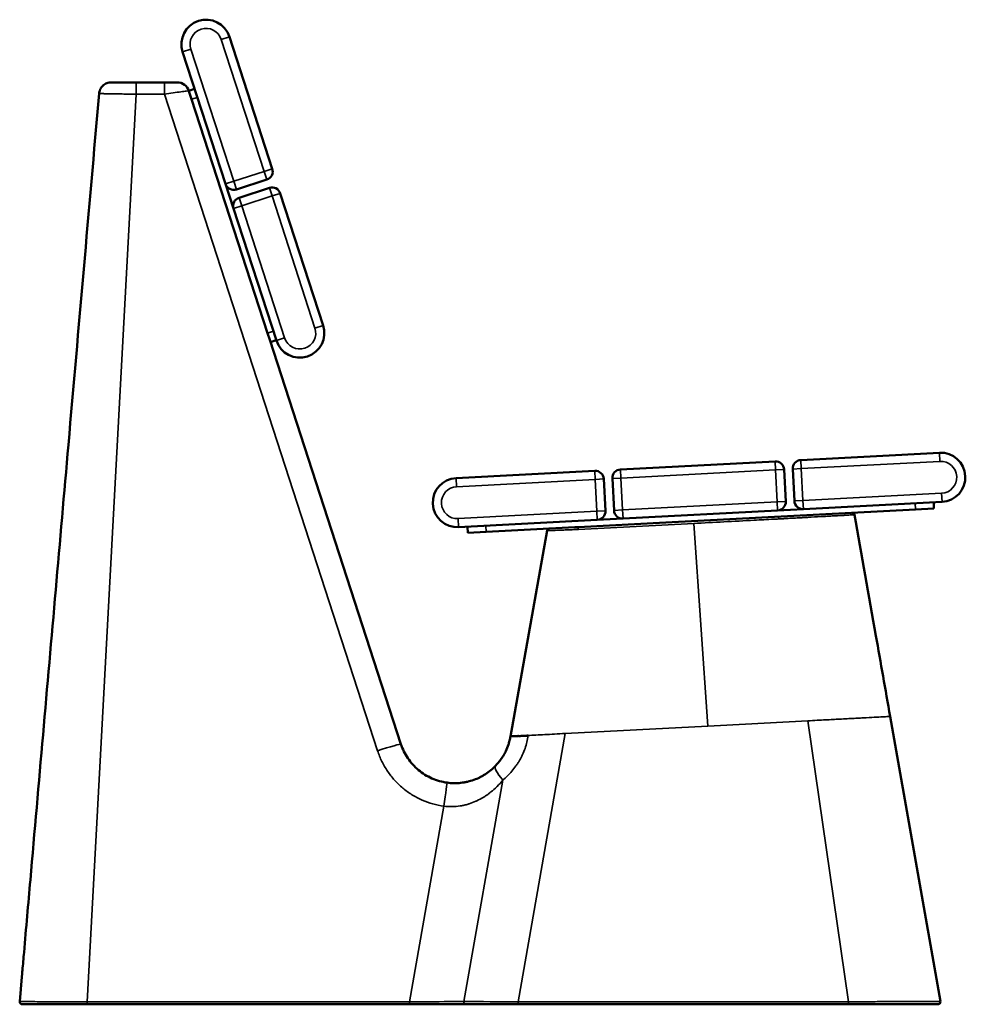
# Model space of a CAD drawing. Header units: millimetres. Extents: x 1176 to 5772, y 1530 to 3651.
# Tile 1 of 6: x 1176 to 1946, y 1530 to 2331. Entities that reach past the tile are written whole.
import ezdxf

# ---------------------------------------------------------------- set-up
doc = ezdxf.new("R2010")
doc.units = ezdxf.units.MM
doc.layers.add('Visibile (ISO)', color=7, linetype='Continuous', lineweight=50)
doc.layers.add('Visibile sottile (ISO)', color=7, linetype='Continuous', lineweight=35)

msp = doc.modelspace()

# ---------------------------------------------------------------- linework, layer by layer
at = {"layer": 'Visibile (ISO)'}
for p, q in [((1346.96, 2317.23), (1381.88, 2209.76)), ((1343.84, 2197.4), (1308.92, 2304.86)), ((1250.88, 2280.07), (1271.19, 2280.07)), ((1271.19, 2280.07), (1294.05, 2280.07)), ((1294.05, 2280.07), (1304.41, 2280.07)), ((1304.46, 2280.07), (1304.41, 2280.07)), ((1313.92, 2273.29), (1318.68, 2274.84)), ((1313.92, 2273.29), (1313.97, 2273.16)), ((1313.97, 2273.16), (1314.08, 2272.79)), ((1314.08, 2272.79), (1316.19, 2266.32)), ((1316.19, 2266.32), (1377.99, 2076.11)), ((1343.84, 2197.4), (1350.33, 2177.42)), ((1377.39, 2200.94), (1352.66, 2192.9)), ((1354.82, 2186.24), (1379.55, 2194.28)), ((1388.37, 2189.78), (1423.29, 2082.31)), ((1385.25, 2069.95), (1350.33, 2177.42)), ((1377.99, 2076.11), (1379.81, 2070.5)), ((1379.81, 2070.5), (1486.62, 1741.78)), ((1385.12, 2070.36), (1380.36, 2068.81)), ((1812.1, 1972.85), (1924.95, 1978.76)), ((1665.31, 1965.16), (1791.13, 1971.75)), ((1531.49, 1958.14), (1644.33, 1964.06)), ((1798.49, 1965.13), (1799.85, 1939.16)), ((1806.84, 1939.53), (1805.48, 1965.49)), ((1651.69, 1957.43), (1653.05, 1931.47)), ((1660.04, 1931.84), (1658.68, 1957.8)), ((1927.04, 1938.82), (1814.2, 1932.9)), ((1920.24, 1938.46), (1920.5, 1933.47)), ((1793.23, 1931.81), (1667.4, 1925.21)), ((1702.24, 1922.03), (1905.52, 1932.68)), ((1793.23, 1931.81), (1814.2, 1932.9)), ((1905.52, 1932.68), (1920.5, 1933.47)), ((1646.43, 1924.11), (1533.58, 1918.2)), ((1646.43, 1924.11), (1667.4, 1925.21)), ((1541.02, 1913.58), (1540.76, 1918.57)), ((1541.02, 1913.58), (1556, 1914.37)), ((1556, 1914.37), (1628.25, 1918.15)), ((1605.64, 1915.42), (1575.78, 1748.02)), ((1628.25, 1918.15), (1630.92, 1918.29)), ((1630.92, 1918.29), (1702.24, 1922.03)), ((1884.82, 1764.21), (1925.69, 1532.41)), ((1176.3, 1532.24), (1178.06, 1552.4)), ((1231.21, 1530.07), (1178.29, 1530.07)), ((1493.52, 1530.07), (1231.21, 1530.07)), ((1538.6, 1530.07), (1493.52, 1530.07)), ((1581.92, 1530.07), (1538.6, 1530.07)), ((1850.81, 1530.07), (1581.92, 1530.07)), ((1923.72, 1530.07), (1850.81, 1530.07))]:
    msp.add_line(p, q, dxfattribs=at)
for centre, radius, start, end in [((1327.94, 2311.04), 20, 18, 198), ((1304.46, 2270.07), 10, 18, 90), ((1375.23, 2207.59), 7, 288, 18), ((1350.5, 2199.56), 7, 198, 288), ((1381.71, 2187.62), 7, 18, 108), ((1356.99, 2179.59), 7, 108, 198), ((1404.27, 2076.13), 20, 198, 18), ((1926, 1958.79), 20, 273, 93), ((1791.5, 1964.76), 7, 3, 93), ((1812.47, 1965.86), 7, 93, 183), ((1644.7, 1957.07), 7, 3, 93), ((1665.67, 1958.17), 7, 93, 183), ((1532.54, 1938.17), 20, 93, 273), ((1792.86, 1938.8), 7, 273, 3), ((1813.83, 1939.89), 7, 183, 273), ((1646.06, 1931.1), 7, 273, 3), ((1667.03, 1932.2), 7, 183, 273), ((1853.91, 1927.98), 2, 10, 93), ((1923.72, 1532.07), 2, 270, 10)]:
    msp.add_arc(centre, radius, start, end, dxfattribs=at)
for points, knots in [([(1250.88, 2280.07), (1250.26, 2280.07), (1249.64, 2280.01), (1249.03, 2279.89), (1248.42, 2279.78), (1247.83, 2279.61), (1247.26, 2279.38), (1246.68, 2279.16), (1246.12, 2278.88), (1245.6, 2278.55), (1245.07, 2278.23), (1244.58, 2277.85), (1244.13, 2277.44), (1243.9, 2277.23), (1243.68, 2277.01), (1243.47, 2276.78), (1243.26, 2276.55), (1243.07, 2276.31), (1242.88, 2276.06), (1242.51, 2275.57), (1242.19, 2275.04), (1241.92, 2274.49), (1241.78, 2274.21), (1241.65, 2273.92), (1241.54, 2273.63), (1241.43, 2273.35), (1241.34, 2273.05), (1241.25, 2272.76), (1241.09, 2272.17), (1240.98, 2271.56), (1240.92, 2270.94)], [-0.00022756, -0.00022756, -0.00022756, -0.00022756, 0.00164033, 0.00164033, 0.00164033, 0.00350823, 0.00350823, 0.00350823, 0.00537612, 0.00537612, 0.00537612, 0.00724401, 0.00724401, 0.00724401, 0.00817796, 0.00817796, 0.00817796, 0.00911191, 0.00911191, 0.00911191, 0.0109798, 0.0109798, 0.0109798, 0.01191375, 0.01191375, 0.01191375, 0.01284769, 0.01284769, 0.01284769, 0.01471559, 0.01471559, 0.01471559, 0.01471559]), ([(1178.06, 1552.4), (1178.06, 1552.4), (1178.06, 1552.41), (1178.06, 1552.43), (1178.06, 1552.46), (1178.07, 1552.49), (1178.07, 1552.51), (1178.08, 1552.67), (1178.1, 1552.82), (1178.11, 1552.97), (1178.14, 1553.28), (1178.16, 1553.59), (1178.19, 1553.89), (1178.3, 1555.12), (1178.4, 1556.35), (1178.51, 1557.58), (1178.94, 1562.5), (1179.37, 1567.41), (1179.8, 1572.33), (1181.52, 1591.98), (1183.24, 1611.64), (1184.96, 1631.3), (1188.4, 1670.62), (1191.84, 1709.94), (1195.28, 1749.26), (1202.16, 1827.9), (1209.04, 1906.54), (1215.92, 1985.17), (1224.26, 2080.43), (1232.59, 2175.68), (1240.92, 2270.94)], [0.0000067, 0.0000067, 0.0000067, 0.0000067, 0.0000511, 0.0000511, 0.0000511, 0.0001156, 0.0001156, 0.0001156, 0.0005782, 0.0005782, 0.0005782, 0.0015032, 0.0015032, 0.0015032, 0.0052033, 0.0052033, 0.0052033, 0.0200036, 0.0200036, 0.0200036, 0.079205, 0.079205, 0.079205, 0.1976078, 0.1976078, 0.1976078, 0.4344134, 0.4344134, 0.4344134, 0.7212573, 0.7212573, 0.7212573, 0.7212573]), ([(1855.88, 1928.32), (1861.67, 1895.5), (1867.46, 1862.67), (1877.1, 1807.97), (1880.96, 1786.09), (1884.82, 1764.21)], [0, 0, 0, 0, 10, 10, 16.664527, 16.664527, 16.664527, 16.664527]), ([(1605.64, 1915.42), (1605.68, 1915.63), (1605.75, 1915.84), (1605.96, 1916.22), (1606.09, 1916.39), (1606.41, 1916.69), (1606.6, 1916.81), (1606.99, 1916.98), (1607.21, 1917.04), (1607.45, 1917.06), (1607.48, 1917.06), (1607.5, 1917.07)], [0, 0, 0, 0, 0.0644862, 0.0644862, 0.1294083, 0.1294083, 0.1944305, 0.1944305, 0.2592505, 0.2592505, 0.2672304, 0.2672304, 0.2672304, 0.2672304]), ([(1605.64, 1915.42), (1605.64, 1915.42), (1605.64, 1915.42), (1605.64, 1915.42), (1605.64, 1915.42), (1605.64, 1915.42)], [0.064860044, 0.064860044, 0.064860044, 0.064860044, 0.064865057, 0.064865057, 0.068531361, 0.068531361, 0.068531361, 0.068531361]), ([(1563.66, 1724.12), (1565.17, 1725.7), (1566.59, 1727.4), (1567.89, 1729.22), (1567.99, 1729.37), (1568.1, 1729.52), (1568.21, 1729.67), (1568.74, 1730.44), (1569.26, 1731.22), (1569.75, 1732.03), (1569.89, 1732.26), (1570.03, 1732.5), (1570.17, 1732.73), (1570.32, 1732.99), (1570.47, 1733.25), (1570.61, 1733.51), (1570.76, 1733.78), (1570.91, 1734.06), (1571.06, 1734.33), (1571.19, 1734.56), (1571.31, 1734.8), (1571.43, 1735.03), (1571.59, 1735.34), (1571.74, 1735.66), (1571.9, 1735.97), (1572.74, 1737.72), (1573.47, 1739.52), (1574.09, 1741.35), (1574.25, 1741.82), (1574.4, 1742.3), (1574.54, 1742.79), (1574.89, 1743.95), (1575.2, 1745.14), (1575.46, 1746.34), (1575.58, 1746.89), (1575.68, 1747.45), (1575.78, 1748.01)], [0, 0, 0, 0, 0.006855, 0.006855, 0.006855, 0.00741937, 0.00741937, 0.00741937, 0.0102825, 0.0102825, 0.0102825, 0.01109742, 0.01109742, 0.01109742, 0.01199625, 0.01199625, 0.01199625, 0.01292985, 0.01292985, 0.01292985, 0.01371, 0.01371, 0.01371, 0.01475997, 0.01475997, 0.01475997, 0.02056501, 0.02056501, 0.02056501, 0.02207455, 0.02207455, 0.02207455, 0.02572944, 0.02572944, 0.02572944, 0.02742001, 0.02742001, 0.02742001, 0.02742001]), ([(1575.78, 1748.01), (1575.79, 1748.07), (1575.89, 1748.12), (1576.06, 1748.16), (1576.15, 1748.18), (1576.26, 1748.2), (1576.39, 1748.21), (1576.52, 1748.23), (1576.67, 1748.24), (1576.84, 1748.26), (1576.86, 1748.26), (1576.86, 1748.26), (1576.87, 1748.26), (1576.89, 1748.26), (1576.9, 1748.26), (1576.91, 1748.26), (1576.93, 1748.26), (1576.95, 1748.26), (1576.97, 1748.27), (1577.01, 1748.27), (1577.06, 1748.27), (1577.1, 1748.27), (1577.19, 1748.28), (1577.29, 1748.28), (1577.39, 1748.29), (1577.59, 1748.3), (1577.81, 1748.3), (1578.06, 1748.31), (1578.55, 1748.32), (1579.13, 1748.32), (1579.8, 1748.32), (1579.81, 1748.32), (1579.81, 1748.32), (1579.82, 1748.32), (1579.82, 1748.32), (1579.83, 1748.32), (1579.84, 1748.32), (1579.85, 1748.32), (1579.86, 1748.32), (1579.87, 1748.32), (1579.88, 1748.32), (1579.9, 1748.32), (1579.9, 1748.32), (1579.91, 1748.32), (1579.93, 1748.32), (1579.95, 1748.32), (1580, 1748.31), (1580.07, 1748.31), (1580.17, 1748.3), (1580.22, 1748.3), (1580.28, 1748.3), (1580.33, 1748.29), (1580.38, 1748.29), (1580.44, 1748.29), (1580.49, 1748.29), (1580.6, 1748.29), (1580.71, 1748.29), (1580.83, 1748.29), (1580.94, 1748.29), (1581.06, 1748.3), (1581.17, 1748.31), (1581.23, 1748.31), (1581.29, 1748.32), (1581.34, 1748.32), (1581.39, 1748.32), (1581.43, 1748.33), (1581.47, 1748.33), (1581.51, 1748.33), (1581.53, 1748.33), (1581.56, 1748.33), (1581.57, 1748.33), (1581.58, 1748.33), (1581.58, 1748.33), (1581.59, 1748.33), (1581.59, 1748.33), (1581.6, 1748.33), (1581.6, 1748.33), (1581.61, 1748.33), (1581.62, 1748.33), (1581.63, 1748.34), (1581.66, 1748.34), (1581.69, 1748.34), (1581.72, 1748.34), (1581.75, 1748.34), (1581.78, 1748.34), (1581.83, 1748.34), (1581.88, 1748.34), (1581.92, 1748.34), (1581.96, 1748.34), (1581.99, 1748.34), (1582.01, 1748.34), (1582.03, 1748.34), (1582.06, 1748.34), (1582.09, 1748.34), (1582.15, 1748.34), (1582.22, 1748.34), (1582.31, 1748.33), (1582.4, 1748.33), (1582.51, 1748.32), (1582.64, 1748.32), (1582.76, 1748.31), (1582.89, 1748.31), (1583.02, 1748.31), (1583.27, 1748.3), (1583.54, 1748.31), (1583.81, 1748.32), (1583.95, 1748.32), (1584.09, 1748.33), (1584.23, 1748.34), (1584.37, 1748.35), (1584.49, 1748.36), (1584.57, 1748.36), (1584.66, 1748.37), (1584.71, 1748.37), (1584.74, 1748.37), (1584.75, 1748.37), (1584.75, 1748.37), (1584.77, 1748.37), (1584.77, 1748.37), (1584.79, 1748.37), (1584.8, 1748.37), (1584.81, 1748.37), (1584.82, 1748.37), (1584.83, 1748.37), (1584.83, 1748.37), (1584.84, 1748.37), (1584.84, 1748.37), (1584.89, 1748.37), (1584.93, 1748.37), (1584.98, 1748.37), (1585.18, 1748.38), (1585.4, 1748.39), (1585.64, 1748.39), (1585.76, 1748.4), (1585.89, 1748.4), (1586.02, 1748.41), (1586.05, 1748.41), (1586.08, 1748.41), (1586.12, 1748.41), (1586.13, 1748.41), (1586.15, 1748.41), (1586.17, 1748.41), (1586.18, 1748.41), (1586.2, 1748.41), (1586.22, 1748.41), (1586.29, 1748.41), (1586.37, 1748.42), (1586.44, 1748.42), (1586.72, 1748.43), (1587, 1748.44), (1587.27, 1748.46), (1588.36, 1748.52), (1589.29, 1748.62), (1590.04, 1748.76)], [0, 0, 0, 0, 0.125, 0.125, 0.125, 0.1875, 0.1875, 0.1875, 0.25, 0.25, 0.25, 0.253906, 0.253906, 0.253906, 0.257812, 0.257812, 0.257812, 0.265625, 0.265625, 0.265625, 0.28125, 0.28125, 0.28125, 0.3125, 0.3125, 0.3125, 0.375, 0.375, 0.375, 0.5, 0.5, 0.5, 0.500977, 0.500977, 0.500977, 0.501953, 0.501953, 0.501953, 0.503906, 0.503906, 0.503906, 0.507812, 0.507812, 0.507812, 0.515625, 0.515625, 0.515625, 0.53125, 0.53125, 0.53125, 0.539062, 0.539062, 0.539062, 0.546875, 0.546875, 0.546875, 0.5625, 0.5625, 0.5625, 0.578125, 0.578125, 0.578125, 0.585937, 0.585937, 0.585937, 0.59375, 0.59375, 0.59375, 0.601562, 0.601562, 0.601562, 0.605469, 0.605469, 0.605469, 0.607422, 0.607422, 0.607422, 0.609375, 0.609375, 0.609375, 0.613281, 0.613281, 0.613281, 0.617187, 0.617187, 0.617187, 0.625, 0.625, 0.625, 0.632812, 0.632812, 0.632812, 0.640625, 0.640625, 0.640625, 0.65625, 0.65625, 0.65625, 0.671875, 0.671875, 0.671875, 0.6875, 0.6875, 0.6875, 0.71875, 0.71875, 0.71875, 0.734375, 0.734375, 0.734375, 0.75, 0.75, 0.75, 0.765625, 0.765625, 0.765625, 0.769531, 0.769531, 0.769531, 0.771484, 0.771484, 0.771484, 0.772461, 0.772461, 0.772461, 0.773437, 0.773437, 0.773437, 0.78125, 0.78125, 0.78125, 0.8125, 0.8125, 0.8125, 0.828125, 0.828125, 0.828125, 0.832031, 0.832031, 0.832031, 0.833984, 0.833984, 0.833984, 0.835937, 0.835937, 0.835937, 0.84375, 0.84375, 0.84375, 0.875, 0.875, 0.875, 1, 1, 1, 1]), ([(1486.62, 1741.78), (1487.29, 1739.73), (1488.1, 1737.73), (1489.99, 1733.86), (1491.07, 1731.99), (1493.48, 1728.42), (1494.81, 1726.72), (1497.7, 1723.53), (1499.26, 1722.03), (1502.56, 1719.27), (1504.31, 1718.01), (1507.97, 1715.74), (1509.88, 1714.73), (1513.82, 1713), (1515.86, 1712.27), (1520, 1711.1), (1522.12, 1710.66), (1524.25, 1710.37)], [1.884956, 1.884956, 1.884956, 1.884956, 2.025223, 2.025223, 2.16549, 2.16549, 2.305757, 2.305757, 2.446024, 2.446024, 2.586291, 2.586291, 2.726558, 2.726558, 2.866825, 2.866825, 3.007092, 3.007092, 3.007092, 3.007092]), ([(1524.25, 1710.37), (1526.1, 1710.12), (1527.93, 1709.99), (1529.75, 1709.96), (1529.79, 1709.96), (1529.82, 1709.96), (1529.85, 1709.96), (1531.65, 1709.94), (1533.44, 1710.02), (1535.22, 1710.2), (1535.27, 1710.21), (1535.33, 1710.22), (1535.39, 1710.22), (1536.24, 1710.31), (1537.09, 1710.43), (1537.93, 1710.57), (1538, 1710.58), (1538.06, 1710.59), (1538.13, 1710.6), (1538.52, 1710.67), (1538.9, 1710.74), (1539.28, 1710.81), (1539.35, 1710.83), (1539.42, 1710.84), (1539.49, 1710.85), (1539.87, 1710.93), (1540.25, 1711.01), (1540.62, 1711.1), (1540.69, 1711.11), (1540.76, 1711.13), (1540.83, 1711.15), (1542.54, 1711.54), (1544.2, 1712.03), (1545.82, 1712.6), (1545.89, 1712.63), (1545.95, 1712.65), (1546.02, 1712.67), (1547.64, 1713.26), (1549.23, 1713.93), (1550.77, 1714.69), (1550.82, 1714.72), (1550.88, 1714.74), (1550.93, 1714.77), (1551.68, 1715.14), (1552.42, 1715.54), (1553.15, 1715.95), (1553.2, 1715.98), (1553.24, 1716), (1553.28, 1716.03), (1554.02, 1716.45), (1554.74, 1716.88), (1555.44, 1717.34), (1555.47, 1717.36), (1555.51, 1717.38), (1555.54, 1717.4), (1557, 1718.35), (1558.4, 1719.38), (1559.73, 1720.48), (1559.75, 1720.49), (1559.76, 1720.51), (1559.78, 1720.52), (1561.13, 1721.64), (1562.42, 1722.83), (1563.66, 1724.12)], [0, 0, 0, 0, 0.00548751, 0.00548751, 0.00548751, 0.00558895, 0.00558895, 0.00558895, 0.01100304, 0.01100304, 0.01100304, 0.0111779, 0.0111779, 0.0111779, 0.01377066, 0.01377066, 0.01377066, 0.01397238, 0.01397238, 0.01397238, 0.01515704, 0.01515704, 0.01515704, 0.01536961, 0.01536961, 0.01536961, 0.01654631, 0.01654631, 0.01654631, 0.01676685, 0.01676685, 0.01676685, 0.02213223, 0.02213223, 0.02213223, 0.0223558, 0.0223558, 0.0223558, 0.02775676, 0.02775676, 0.02775676, 0.02794475, 0.02794475, 0.02794475, 0.03058023, 0.03058023, 0.03058023, 0.03073923, 0.03073923, 0.03073923, 0.0334073, 0.0334073, 0.0334073, 0.0335337, 0.0335337, 0.0335337, 0.03906402, 0.03906402, 0.03906402, 0.03912265, 0.03912265, 0.03912265, 0.0447116, 0.0447116, 0.0447116, 0.0447116]), ([(1178.29, 1530.07), (1178.19, 1530.07), (1178.08, 1530.07), (1177.88, 1530.11), (1177.78, 1530.13), (1177.49, 1530.22), (1177.29, 1530.32), (1176.95, 1530.56), (1176.8, 1530.72), (1176.55, 1531.06), (1176.45, 1531.25), (1176.3, 1531.7), (1176.27, 1531.98), (1176.3, 1532.24)], [0, 0, 0, 0, 0.0307369, 0.0307369, 0.060762, 0.060762, 0.1240274, 0.1240274, 0.1872927, 0.1872927, 0.2505581, 0.2505581, 0.3302173, 0.3302173, 0.3302173, 0.3302173])]:
    msp.add_open_spline(points, degree=3, knots=knots, dxfattribs=at)
for points in [[(1605.64, 1915.42), (1605.64, 1915.42), (1605.64, 1915.42), (1605.64, 1915.42)], [(1176.3, 1532.24), (1176.3, 1532.24), (1176.3, 1532.24), (1176.3, 1532.24)]]:
    msp.add_open_spline(points, degree=3, dxfattribs=at)
at = {"layer": 'Visibile sottile (ISO)'}
for p, q in [((1340.31, 2315.06), (1346.96, 2317.23)), ((1375.23, 2207.59), (1340.31, 2315.06)), ((1308.92, 2304.86), (1315.58, 2307.03)), ((1315.58, 2307.03), (1350.5, 2199.56)), ((1271.19, 2270.4), (1271.19, 2280.07)), ((1294.05, 2270.4), (1294.05, 2280.07)), ((1231.21, 1532.13), (1271.19, 2270.4)), ((1294.05, 2270.4), (1271.19, 2270.4)), ((1467.6, 1736.27), (1294.05, 2270.4)), ((1320.94, 2267.87), (1316.19, 2266.32)), ((1350.5, 2199.56), (1375.23, 2207.59)), ((1375.23, 2207.59), (1381.88, 2209.76)), ((1377.39, 2200.94), (1375.23, 2207.59)), ((1343.84, 2197.4), (1350.5, 2199.56)), ((1350.5, 2199.56), (1352.66, 2192.9)), ((1381.71, 2187.62), (1356.99, 2179.59)), ((1381.71, 2187.62), (1379.55, 2194.28)), ((1388.37, 2189.78), (1381.71, 2187.62)), ((1416.63, 2080.15), (1381.71, 2187.62)), ((1356.99, 2179.59), (1350.33, 2177.42)), ((1354.82, 2186.24), (1356.99, 2179.59)), ((1356.99, 2179.59), (1391.91, 2072.12)), ((1377.99, 2076.11), (1382.75, 2077.66)), ((1423.29, 2082.31), (1416.63, 2080.15)), ((1391.91, 2072.12), (1385.25, 2069.95)), ((1924.95, 1978.76), (1925.32, 1971.77)), ((1791.5, 1964.76), (1791.13, 1971.75)), ((1812.1, 1972.85), (1812.47, 1965.86)), ((1925.32, 1971.77), (1812.47, 1965.86)), ((1644.7, 1957.07), (1644.33, 1964.06)), ((1665.67, 1958.17), (1665.31, 1965.16)), ((1791.5, 1964.76), (1665.67, 1958.17)), ((1791.5, 1964.76), (1798.49, 1965.13)), ((1792.86, 1938.8), (1791.5, 1964.76)), ((1812.47, 1965.86), (1805.48, 1965.49)), ((1812.47, 1965.86), (1813.83, 1939.89)), ((1531.86, 1951.15), (1531.49, 1958.14)), ((1644.7, 1957.07), (1531.86, 1951.15)), ((1651.69, 1957.43), (1644.7, 1957.07)), ((1646.06, 1931.1), (1644.7, 1957.07)), ((1658.68, 1957.8), (1665.67, 1958.17)), ((1665.67, 1958.17), (1667.03, 1932.2)), ((1667.03, 1932.2), (1792.86, 1938.8)), ((1792.86, 1938.8), (1799.85, 1939.16)), ((1793.23, 1931.81), (1792.86, 1938.8)), ((1806.84, 1939.53), (1813.83, 1939.89)), ((1813.83, 1939.89), (1926.68, 1945.81)), ((1813.83, 1939.89), (1814.2, 1932.9)), ((1926.68, 1945.81), (1927.04, 1938.82)), ((1533.22, 1925.19), (1646.06, 1931.1)), ((1646.06, 1931.1), (1653.05, 1931.47)), ((1646.43, 1924.11), (1646.06, 1931.1)), ((1660.04, 1931.84), (1667.03, 1932.2)), ((1667.4, 1925.21), (1667.03, 1932.2)), ((1905.52, 1932.68), (1905.26, 1937.68)), ((1533.58, 1918.2), (1533.22, 1925.19)), ((1555.74, 1919.36), (1556, 1914.37)), ((1724.89, 1921.28), (1631.03, 1916.36)), ((1724.89, 1921.28), (1736.52, 1756.44)), ((1736.52, 1756.44), (1620.4, 1750.35)), ((1850.81, 1532.13), (1817.84, 1760.7)), ((1620.4, 1750.35), (1581.92, 1532.13)), ((1537.74, 1532.28), (1569.5, 1712.38)), ((1493.52, 1532.13), (1521.57, 1691.22)), ((1231.21, 1532.13), (1493.52, 1532.13)), ((1231.21, 1532.13), (1231.21, 1532.07)), ((1231.21, 1532.07), (1231.21, 1530.07)), ((1493.52, 1530.07), (1493.52, 1532.13)), ((1581.92, 1532.13), (1850.81, 1532.13)), ((1581.92, 1530.07), (1581.92, 1532.13))]:
    msp.add_line(p, q, dxfattribs=at)
for centre, start, end in [((1327.94, 2311.04), 18, 198), ((1404.27, 2076.13), 198, 18), ((1926, 1958.79), 273, 93), ((1532.54, 1938.17), 93, 273)]:
    msp.add_arc(centre, 13, start, end, dxfattribs=at)
for centre, major_axis, ratio, start_param, end_param in [((1304.41, 2270.07), (0, 10), 0.994779, 5.02809, 6.283185), ((1294.46, 2270.14), (19.51, 3.01), 0.015641, 0.002537, 0.101028), ((1794.09, 1924.84), (-0.1, 2), 0.00174, 4.745679, 6.283185), ((1607.61, 1915.07), (-0.1, 2), 0.999994, 0, 1.346087), ((1631.03, 1916.3), (-0.1, 2), 0.001745, 4.745664, 6.283185), ((1467.6, 1735.6), (19.02, 6.18), 0.031686, 0, 1.560501), ((1578.09, 1710.27), (-14.43, 13.85), 0.239274, 0, 1.177933), ((1521.57, 1690.55), (2.68, 19.82), 0.00447, 0, 1.537776), ((1538.6, 1532.07), (0, -2), 0.431685, 4.6066, 6.283185), ((1582.5, 1532.07), (101.48, -0.35), 0.000637, 1.576471, 2.027494), ((1850.81, 1532.07), (0, -2), 0.00001, 4.679068, 6.283186)]:
    msp.add_ellipse(centre, major_axis=major_axis, ratio=ratio, start_param=start_param, end_param=end_param, dxfattribs=at)
for points, knots in [([(1271.19, 2270.4), (1271.06, 2270.4), (1270.94, 2270.4), (1270.69, 2270.41), (1270.32, 2270.41), (1269.95, 2270.42), (1269.21, 2270.43), (1268.71, 2270.44), (1267.25, 2270.47), (1266.27, 2270.49), (1264.35, 2270.52), (1263.39, 2270.54), (1261.5, 2270.57), (1260.56, 2270.59), (1257.82, 2270.64), (1256.09, 2270.67), (1254.04, 2270.71), (1253.63, 2270.71), (1252.84, 2270.73), (1252.44, 2270.73), (1251.29, 2270.75), (1250.56, 2270.77), (1248.47, 2270.8), (1247.21, 2270.83), (1245.83, 2270.85), (1245.56, 2270.86), (1245.04, 2270.86), (1244.8, 2270.87), (1244.09, 2270.88), (1243.67, 2270.89), (1242.9, 2270.9), (1242.57, 2270.91), (1242.13, 2270.92), (1242, 2270.92), (1241.75, 2270.92), (1241.64, 2270.92), (1241.34, 2270.93), (1241.19, 2270.93), (1240.98, 2270.94), (1240.93, 2270.94), (1240.92, 2270.94)], [-0.00000006, -0.00000006, -0.00000006, -0.00000006, 0.00036811, 0.00036811, 0.00073628, 0.00147261, 0.00147261, 0.00294529, 0.00294529, 0.00589064, 0.00589064, 0.00883599, 0.00883599, 0.01178134, 0.01178134, 0.01767203, 0.01767203, 0.01914471, 0.01914471, 0.02061738, 0.02061738, 0.02356273, 0.02356273, 0.02945343, 0.02945343, 0.0309261, 0.0309261, 0.03239878, 0.03239878, 0.03534413, 0.03534413, 0.03828947, 0.03828947, 0.03976215, 0.03976215, 0.04123482, 0.04123482, 0.04418017, 0.04418017, 0.04712552, 0.04712552, 0.04712552, 0.04712552]), ([(1313.86, 2273.17), (1313.63, 2273.17), (1312.97, 2273.11), (1311.81, 2272.97), (1310.73, 2272.83), (1309.23, 2272.63), (1307.4, 2272.38), (1305.57, 2272.12), (1303.44, 2271.81), (1301.21, 2271.48), (1298.83, 2271.13), (1296.35, 2270.75), (1294.05, 2270.4)], [0, 0, 0, 0, 0.377614, 0.377614, 0.377614, 0.731644, 0.731644, 0.731644, 1.085674, 1.085674, 1.085674, 1.463289, 1.463289, 1.463289, 1.463289]), ([(1794.09, 1924.91), (1792.76, 1924.84), (1791.43, 1924.77), (1784.77, 1924.42), (1779.45, 1924.14), (1757.71, 1923), (1741.3, 1922.14), (1724.89, 1921.28)], [0, 0, 0, 0, 0.004, 0.004, 0.02, 0.02, 0.06929548, 0.06929548, 0.06929548, 0.06929548]), ([(1855.88, 1928.32), (1855.88, 1928.32), (1855.78, 1928.32), (1855.58, 1928.31), (1855.38, 1928.3), (1855.09, 1928.28), (1854.69, 1928.26), (1854.69, 1928.26), (1854.69, 1928.26), (1854.69, 1928.26), (1854.49, 1928.25), (1854.26, 1928.23), (1854.02, 1928.22), (1853.77, 1928.21), (1853.5, 1928.19), (1853.2, 1928.18), (1852.62, 1928.14), (1851.94, 1928.11), (1851.17, 1928.06), (1851.17, 1928.06), (1851.16, 1928.06), (1851.16, 1928.06), (1850.39, 1928.02), (1849.54, 1927.97), (1848.59, 1927.92), (1848.11, 1927.89), (1847.61, 1927.87), (1847.09, 1927.84), (1846.57, 1927.81), (1846.02, 1927.78), (1845.46, 1927.75), (1845.45, 1927.75), (1845.43, 1927.75), (1845.42, 1927.75), (1843.17, 1927.62), (1840.64, 1927.48), (1837.81, 1927.33), (1837.77, 1927.32), (1837.73, 1927.32), (1837.69, 1927.32), (1836.3, 1927.24), (1834.85, 1927.16), (1833.32, 1927.08), (1832.54, 1927.03), (1831.73, 1926.99), (1830.92, 1926.94), (1830.11, 1926.9), (1829.28, 1926.85), (1828.44, 1926.81), (1828.39, 1926.8), (1828.34, 1926.8), (1828.29, 1926.8), (1824.99, 1926.62), (1821.5, 1926.42), (1817.82, 1926.22), (1817.76, 1926.22), (1817.69, 1926.21), (1817.63, 1926.21), (1816.76, 1926.16), (1815.88, 1926.11), (1814.99, 1926.06), (1814.03, 1926.01), (1813.06, 1925.96), (1812.09, 1925.9), (1810.14, 1925.8), (1808.16, 1925.69), (1806.17, 1925.58), (1806.16, 1925.58), (1806.15, 1925.57), (1806.13, 1925.57), (1804.16, 1925.46), (1802.17, 1925.35), (1800.17, 1925.24), (1799.16, 1925.19), (1798.15, 1925.13), (1797.14, 1925.08), (1796.63, 1925.05), (1796.13, 1925.02), (1795.62, 1924.99), (1795.17, 1924.97), (1794.72, 1924.94), (1794.27, 1924.92), (1794.21, 1924.91), (1794.15, 1924.91), (1794.09, 1924.91)], [0, 0, 0, 0, 0.00608283, 0.00608283, 0.00608283, 0.01213212, 0.01213212, 0.01213212, 0.01216567, 0.01216567, 0.01216567, 0.01520708, 0.01520708, 0.01520708, 0.0182485, 0.0182485, 0.0182485, 0.02433133, 0.02433133, 0.02433133, 0.02434972, 0.02434972, 0.02434972, 0.03041416, 0.03041416, 0.03041416, 0.03345558, 0.03345558, 0.03345558, 0.036497, 0.036497, 0.036497, 0.03657525, 0.03657525, 0.03657525, 0.04866266, 0.04866266, 0.04866266, 0.04883859, 0.04883859, 0.04883859, 0.0547455, 0.0547455, 0.0547455, 0.05778691, 0.05778691, 0.05778691, 0.06082833, 0.06082833, 0.06082833, 0.06100917, 0.06100917, 0.06100917, 0.072994, 0.072994, 0.072994, 0.07320226, 0.07320226, 0.07320226, 0.07603541, 0.07603541, 0.07603541, 0.07907683, 0.07907683, 0.07907683, 0.08515966, 0.08515966, 0.08515966, 0.08519896, 0.08519896, 0.08519896, 0.09124249, 0.09124249, 0.09124249, 0.09428391, 0.09428391, 0.09428391, 0.09580462, 0.09580462, 0.09580462, 0.09715149, 0.09715149, 0.09715149, 0.09732533, 0.09732533, 0.09732533, 0.09732533]), ([(1631.03, 1916.36), (1630.61, 1916.34), (1630.2, 1916.32), (1629.37, 1916.29), (1628.96, 1916.27), (1627.72, 1916.22), (1626.9, 1916.18), (1625.27, 1916.12), (1624.46, 1916.08), (1622.88, 1916.02), (1622.1, 1915.99), (1620.58, 1915.93), (1619.83, 1915.9), (1618.74, 1915.86), (1618.37, 1915.85), (1617.66, 1915.82), (1617.3, 1915.81), (1615.57, 1915.74), (1614.29, 1915.7), (1612.53, 1915.64), (1611.97, 1915.62), (1611.17, 1915.59), (1610.91, 1915.59), (1610.42, 1915.57), (1610.18, 1915.56), (1609.02, 1915.53), (1608.24, 1915.5), (1607.28, 1915.47), (1606.99, 1915.46), (1606.5, 1915.45), (1606.3, 1915.44), (1605.97, 1915.43), (1605.85, 1915.42), (1605.73, 1915.42), (1605.69, 1915.41), (1605.65, 1915.41), (1605.65, 1915.41), (1605.64, 1915.41)], [0, 0, 0, 0, 0.0012413, 0.0012413, 0.00248261, 0.00248261, 0.00496522, 0.00496522, 0.00744783, 0.00744783, 0.00993043, 0.00993043, 0.01241304, 0.01241304, 0.01365435, 0.01365435, 0.01489565, 0.01489565, 0.01986087, 0.01986087, 0.02234348, 0.02234348, 0.02358478, 0.02358478, 0.02482608, 0.02482608, 0.0297913, 0.0297913, 0.03227391, 0.03227391, 0.03475652, 0.03475652, 0.03723913, 0.03723913, 0.03848043, 0.03848043, 0.03972173, 0.03972173, 0.03972173, 0.03972173]), ([(1884.82, 1764.21), (1884.82, 1764.21), (1884.72, 1764.2), (1884.32, 1764.18), (1884.01, 1764.17), (1882.79, 1764.1), (1881.57, 1764.04), (1878.31, 1763.87), (1876.27, 1763.76), (1871.38, 1763.51), (1868.53, 1763.36), (1865.26, 1763.18), (1865.25, 1763.18), (1865.23, 1763.18), (1865.19, 1763.18), (1865.12, 1763.18), (1864.96, 1763.17), (1864.64, 1763.15), (1864, 1763.12), (1863.43, 1763.09), (1862.28, 1763.03), (1861.49, 1762.99), (1859.06, 1762.86), (1857.34, 1762.77), (1851.91, 1762.48), (1847.91, 1762.28), (1843.53, 1762.05), (1843.53, 1762.05), (1843.51, 1762.05), (1843.49, 1762.04), (1843.45, 1762.04), (1843.36, 1762.04), (1843.17, 1762.03), (1842.8, 1762.01), (1842.05, 1761.97), (1841.39, 1761.93), (1840.05, 1761.86), (1839.13, 1761.82), (1836.27, 1761.67), (1834.25, 1761.56), (1829.97, 1761.34), (1827.71, 1761.22), (1822.95, 1760.97), (1820.45, 1760.84), (1817.84, 1760.7)], [0.5002026, 0.5002026, 0.5002026, 0.5002026, 0.53125, 0.53125, 0.5625, 0.5625, 0.625, 0.625, 0.6875, 0.6875, 0.75, 0.75, 0.7502441, 0.7502441, 0.7504883, 0.7509766, 0.7519531, 0.7539062, 0.7578125, 0.765625, 0.765625, 0.78125, 0.78125, 0.8125, 0.8125, 0.875, 0.875, 0.8751221, 0.8751221, 0.8752441, 0.8754883, 0.8759766, 0.8769531, 0.8789062, 0.8828125, 0.890625, 0.890625, 0.90625, 0.90625, 0.9375, 0.9375, 0.96875, 0.96875, 1, 1, 1, 1]), ([(1590.04, 1748.76), (1589.81, 1746.96), (1589.49, 1745.17), (1588.68, 1741.66), (1588.18, 1739.94), (1587.02, 1736.55), (1586.36, 1734.89), (1585.24, 1732.45), (1584.85, 1731.64), (1584.02, 1730.04), (1583.59, 1729.24), (1582.68, 1727.68), (1582.21, 1726.91), (1581.23, 1725.4), (1580.73, 1724.66), (1579.18, 1722.48), (1578.09, 1721.09), (1574.66, 1717.08), (1572.17, 1714.63), (1569.5, 1712.38)], [-0.0025486, -0.0025486, -0.0025486, -0.0025486, 0.00281598, 0.00281598, 0.00818056, 0.00818056, 0.01354513, 0.01354513, 0.01622742, 0.01622742, 0.01890971, 0.01890971, 0.021592, 0.021592, 0.02427429, 0.02427429, 0.02963886, 0.02963886, 0.04036802, 0.04036802, 0.04036802, 0.04036802]), ([(1620.4, 1750.35), (1614.36, 1750.04), (1608.78, 1749.75), (1603.71, 1749.48), (1598.64, 1749.21), (1594.08, 1748.97), (1590.04, 1748.76)], [0, 0, 0, 0, 0.5, 0.5, 0.5, 1, 1, 1, 1]), ([(1521.57, 1691.22), (1518.51, 1691.63), (1515.48, 1692.26), (1512.5, 1693.1), (1509.53, 1693.94), (1506.62, 1694.98), (1503.79, 1696.23), (1500.96, 1697.47), (1498.22, 1698.92), (1495.6, 1700.55), (1492.98, 1702.17), (1490.47, 1703.99), (1488.09, 1705.97), (1485.72, 1707.95), (1483.49, 1710.09), (1481.42, 1712.38), (1479.35, 1714.67), (1477.44, 1717.11), (1475.71, 1719.67), (1473.98, 1722.23), (1472.43, 1724.91), (1471.07, 1727.68), (1469.72, 1730.46), (1468.55, 1733.33), (1467.6, 1736.27)], [3.276093, 3.276093, 3.276093, 3.276093, 3.41636, 3.41636, 3.41636, 3.556627, 3.556627, 3.556627, 3.696894, 3.696894, 3.696894, 3.837161, 3.837161, 3.837161, 3.977429, 3.977429, 3.977429, 4.117696, 4.117696, 4.117696, 4.257963, 4.257963, 4.257963, 4.39823, 4.39823, 4.39823, 4.39823]), ([(1569.5, 1712.38), (1568.06, 1710.61), (1566.54, 1708.93), (1564.94, 1707.34), (1564.84, 1707.24), (1564.74, 1707.14), (1564.64, 1707.04), (1563.13, 1705.56), (1561.56, 1704.16), (1559.91, 1702.83), (1559.72, 1702.69), (1559.54, 1702.54), (1559.35, 1702.39), (1558.65, 1701.84), (1557.93, 1701.31), (1557.2, 1700.79), (1556.98, 1700.63), (1556.76, 1700.48), (1556.54, 1700.33), (1555.83, 1699.83), (1555.1, 1699.35), (1554.37, 1698.89), (1554.12, 1698.74), (1553.87, 1698.58), (1553.63, 1698.43), (1551.93, 1697.41), (1550.19, 1696.47), (1548.4, 1695.64), (1548.13, 1695.51), (1547.86, 1695.38), (1547.59, 1695.26), (1545.8, 1694.46), (1543.96, 1693.75), (1542.06, 1693.15), (1541.8, 1693.07), (1541.54, 1692.99), (1541.28, 1692.91), (1540.75, 1692.75), (1540.21, 1692.6), (1539.66, 1692.45), (1539.35, 1692.37), (1539.05, 1692.29), (1538.74, 1692.22), (1538.5, 1692.16), (1538.26, 1692.11), (1538.03, 1692.05), (1537.14, 1691.85), (1536.24, 1691.67), (1535.35, 1691.52), (1535.15, 1691.49), (1534.95, 1691.45), (1534.75, 1691.42), (1532.68, 1691.1), (1530.6, 1690.91), (1528.51, 1690.86), (1528.39, 1690.86), (1528.28, 1690.86), (1528.17, 1690.85), (1525.98, 1690.82), (1523.78, 1690.93), (1521.57, 1691.22)], [0, 0, 0, 0, 0.00693312, 0.00693312, 0.00693312, 0.00736608, 0.00736608, 0.00736608, 0.01386623, 0.01386623, 0.01386623, 0.01459318, 0.01459318, 0.01459318, 0.01733279, 0.01733279, 0.01733279, 0.01815578, 0.01815578, 0.01815578, 0.02079935, 0.02079935, 0.02079935, 0.02168494, 0.02168494, 0.02168494, 0.02773246, 0.02773246, 0.02773246, 0.0286485, 0.0286485, 0.0286485, 0.03466558, 0.03466558, 0.03466558, 0.03548772, 0.03548772, 0.03548772, 0.0371776, 0.0371776, 0.0371776, 0.03813213, 0.03813213, 0.03813213, 0.03886024, 0.03886024, 0.03886024, 0.04159869, 0.04159869, 0.04159869, 0.04221287, 0.04221287, 0.04221287, 0.04853181, 0.04853181, 0.04853181, 0.04887061, 0.04887061, 0.04887061, 0.05546492, 0.05546492, 0.05546492, 0.05546492]), ([(1176.3, 1532.24), (1176.3, 1532.24), (1176.38, 1532.24), (1176.56, 1532.24), (1176.64, 1532.24), (1176.75, 1532.24), (1176.89, 1532.24), (1177.02, 1532.24), (1177.17, 1532.24), (1177.35, 1532.24), (1178.05, 1532.24), (1179.08, 1532.23), (1180.46, 1532.23), (1180.8, 1532.23), (1181.16, 1532.23), (1181.55, 1532.23), (1181.94, 1532.23), (1182.34, 1532.23), (1182.77, 1532.23), (1183.62, 1532.23), (1184.54, 1532.22), (1185.53, 1532.22), (1187.52, 1532.22), (1189.79, 1532.21), (1192.35, 1532.21), (1192.99, 1532.21), (1193.64, 1532.21), (1194.31, 1532.21), (1194.98, 1532.2), (1195.66, 1532.2), (1196.35, 1532.2), (1197.74, 1532.2), (1199.17, 1532.2), (1200.66, 1532.19), (1202.14, 1532.19), (1203.68, 1532.19), (1205.27, 1532.18), (1206.85, 1532.18), (1208.5, 1532.18), (1210.16, 1532.17), (1213.49, 1532.17), (1216.91, 1532.16), (1220.43, 1532.15), (1222.19, 1532.15), (1223.97, 1532.15), (1225.78, 1532.14), (1226.68, 1532.14), (1227.58, 1532.14), (1228.49, 1532.14), (1229.23, 1532.14), (1229.97, 1532.14), (1230.72, 1532.13), (1230.88, 1532.13), (1231.04, 1532.13), (1231.21, 1532.13)], [0.08586208, 0.08586208, 0.08586208, 0.08586208, 0.09118765, 0.09118765, 0.09118765, 0.09386964, 0.09386964, 0.09386964, 0.09655314, 0.09655314, 0.09655314, 0.1072796, 0.1072796, 0.1072796, 0.10996159, 0.10996159, 0.10996159, 0.11264358, 0.11264358, 0.11264358, 0.1180083, 0.1180083, 0.1180083, 0.12873553, 0.12873553, 0.12873553, 0.13141752, 0.13141752, 0.13141752, 0.13409951, 0.13409951, 0.13409951, 0.13946489, 0.13946489, 0.13946489, 0.14482748, 0.14482748, 0.14482748, 0.15019146, 0.15019146, 0.15019146, 0.16091943, 0.16091943, 0.16091943, 0.16628341, 0.16628341, 0.16628341, 0.1689654, 0.1689654, 0.1689654, 0.1711631, 0.1711631, 0.1711631, 0.17164739, 0.17164739, 0.17164739, 0.17164739]), ([(1493.52, 1532.13), (1504.29, 1532.17), (1515.25, 1532.2), (1525.56, 1532.24), (1529.74, 1532.25), (1533.82, 1532.27), (1537.74, 1532.28)], [4.9021407, 4.9021407, 4.9021407, 4.9021407, 5.2229712, 5.2229712, 5.2229712, 5.3531637, 5.3531637, 5.3531637, 5.3531637]), ([(1850.81, 1532.13), (1851.11, 1532.13), (1851.42, 1532.14), (1852.04, 1532.14), (1852.97, 1532.14), (1853.89, 1532.14), (1855.73, 1532.15), (1856.96, 1532.16), (1860.62, 1532.17), (1863.05, 1532.18), (1866.68, 1532.19), (1867.88, 1532.2), (1870.27, 1532.21), (1871.45, 1532.21), (1874.96, 1532.22), (1877.25, 1532.23), (1881.75, 1532.25), (1883.95, 1532.26), (1887.19, 1532.27), (1888.26, 1532.28), (1890.37, 1532.28), (1891.42, 1532.29), (1896.52, 1532.31), (1900.29, 1532.32), (1905.46, 1532.34), (1907.11, 1532.35), (1909.45, 1532.35), (1910.22, 1532.36), (1911.68, 1532.36), (1912.38, 1532.36), (1915.78, 1532.38), (1918.08, 1532.39), (1920.43, 1532.39), (1920.87, 1532.4), (1921.7, 1532.4), (1922.09, 1532.4), (1922.81, 1532.4), (1923.14, 1532.4), (1923.74, 1532.41), (1924.01, 1532.41), (1925.21, 1532.41), (1925.69, 1532.41), (1925.69, 1532.41)], [-0.0000001, -0.0000001, -0.0000001, -0.0000001, 0.0009206, 0.0009206, 0.0018413, 0.0036826, 0.0036826, 0.0073652, 0.0073652, 0.0147306, 0.0147306, 0.0184132, 0.0184132, 0.0220959, 0.0220959, 0.0294612, 0.0294612, 0.0368265, 0.0368265, 0.0405091, 0.0405091, 0.0441918, 0.0441918, 0.0589224, 0.0589224, 0.0662877, 0.0662877, 0.0699703, 0.0699703, 0.073653, 0.073653, 0.0883836, 0.0883836, 0.0920663, 0.0920663, 0.0957489, 0.0957489, 0.0994316, 0.0994316, 0.1031142, 0.1031142, 0.1178448, 0.1178448, 0.1178448, 0.1178448])]:
    msp.add_open_spline(points, degree=3, knots=knots, dxfattribs=at)
for points in [[(1605.64, 1915.41), (1605.64, 1915.42), (1605.64, 1915.42), (1605.64, 1915.42)], [(1817.84, 1760.7), (1790.73, 1759.28), (1763.63, 1757.86), (1736.52, 1756.44)]]:
    msp.add_open_spline(points, degree=3, dxfattribs=at)

doc.saveas('drawing.dxf')
